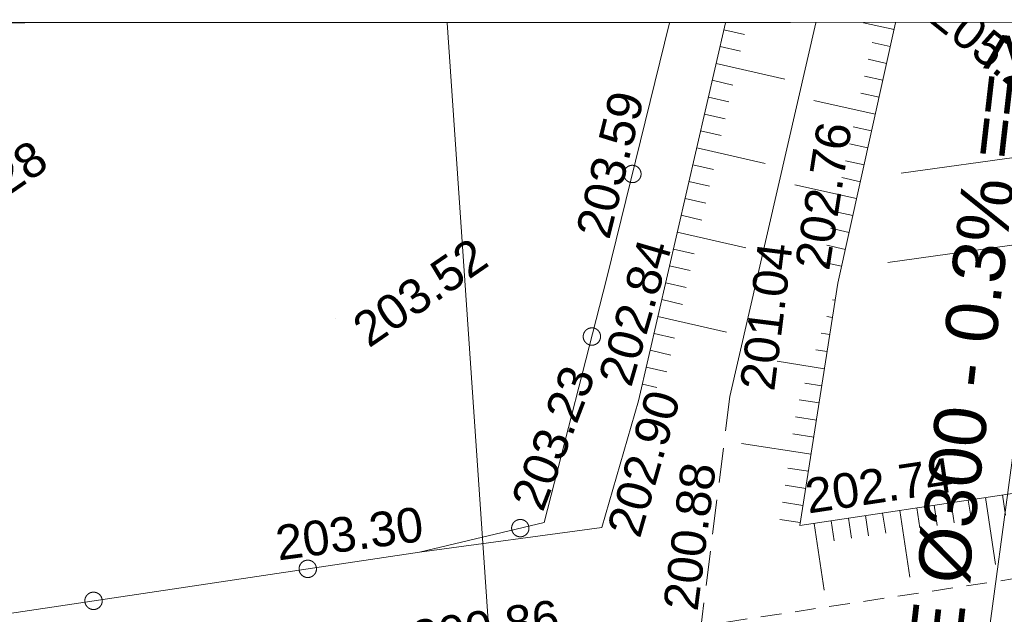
# Model space of a CAD drawing. Header units: millimetres. Extents: x -446952 to 537903, y -185749 to 168493.
# Tile 139 of 155: x 306427 to 334836, y 151322 to 168493. Entities that reach past the tile are written whole.
import ezdxf
from ezdxf.xclip import XClip

# ---------------------------------------------------------------- set-up
doc = ezdxf.new("R2010")
doc.units = ezdxf.units.MM
doc.header["$MEASUREMENT"] = 0
doc.header["$XCLIPFRAME"] = 0
for name, pattern in [('DISCONTINUOUS', [1500, 1000, -500]), ('FOSSE', [1000, 600, -400]), ('Wipeout_Contour', [1000, 0, -1000])]:
    doc.linetypes.add(name, pattern=pattern)
for name, color, linetype in [('02 AF-17-0322 ZAE POMME- CHANTIER-2018-09-26_2_02-PAP-EP TEXTE POUR 2000°', 7, 'Continuous'), ('02 AF-17-0322 ZAE POMME- CHANTIER-2018-09-26_2_03-PAP-EU PROJET CANA', 7, 'Continuous'), ('02 AF-17-0322 ZAE POMME- CHANTIER-2018-09-26_2_03-PAP-EU TEXTE POUR 2000°', 7, 'Continuous'), ('02 AF-17-0322 ZAE POMME- CHANTIER-2018-09-26_2_2D - Dessins placés - Géomètre.2D', 7, 'Continuous'), ('02 AF-17-0322 ZAE POMME- CHANTIER-2018-09-26_2_X-PAP-PL_PT_1_TN décapé', 7, 'Continuous'), ('02 AF-17-0322 ZAE POMME- CHANTIER-2018-09-26_2_X-PTS TOPO-TEXTE TOPOALT', 7, 'Continuous'), ('02 AF-17-0322 ZAE POMME- CHANTIER-2018-09-26_2_X-PTS TOPO-TOPOPOINT', 7, 'Continuous'), ('02 AF-17-0322 ZAE POMME- CHANTIER-2018-09-26_2_Y-FDP TOPO-TOP_AXE_FOSSE', 7, 'Continuous'), ('02 AF-17-0322 ZAE POMME- CHANTIER-2018-09-26_2_Y-FDP TOPO-TOP_BARBULE', 7, 'Continuous'), ('02 AF-17-0322 ZAE POMME- CHANTIER-2018-09-26_2_Y-FDP TOPO-TOP_CLOTURE', 7, 'Continuous'), ('02 AF-17-0322 ZAE POMME- CHANTIER-2018-09-26_2_Y-FDP TOPO-TOP_TALUS', 7, 'Continuous'), ('02 AF-17-0322 ZAE POMME- CHANTIER-2018-09-26_2_Y-FDP TOPO-TOP_TALUS_PIED', 7, 'Continuous'), ('2D - Dessins placés - Géomètre.2D', 7, 'Continuous')]:
    doc.layers.add(name, color=color, linetype=linetype)
doc.styles.add('STYLE_GENERE_4', font='txt')

# ---------------------------------------------------------------- blocks, each defined once
blk = doc.blocks.new('Dessin_1_2', base_point=(-56559339, -2771872408))
at = {"color": 254, "linetype": 'Wipeout_Contour', "lineweight": 0, "ltscale": 2094265.569888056}
blk.add_wipeout([(-446952, -185749), (537903, -185749), (537903, 168493), (-446952, 168064)], dxfattribs=at).dxf.layer = '02 AF-17-0322 ZAE POMME- CHANTIER-2018-09-26_2_2D - Dessins placés - Géomètre.2D'
at = {"layer": '02 AF-17-0322 ZAE POMME- CHANTIER-2018-09-26_2_02-PAP-EP TEXTE POUR 2000°', "color": 30, "linetype": 'Continuous', "lineweight": 15, "true_color": 0xff6600, "flags": 128}
blk.add_lwpolyline([(318757, 168397), (321159, 133442)], dxfattribs=at)
at = {"layer": '02 AF-17-0322 ZAE POMME- CHANTIER-2018-09-26_2_03-PAP-EU PROJET CANA', "color": 7, "linetype": 'Continuous', "lineweight": 15, "flags": 128}
blk.add_lwpolyline([(336765, 168405), (330237, 119940)], dxfattribs=at)
at = {"layer": '02 AF-17-0322 ZAE POMME- CHANTIER-2018-09-26_2_X-PTS TOPO-TOPOPOINT', "color": 14, "linetype": 'Continuous', "lineweight": 15, "true_color": 0xa80f02}
for p, q in [((323362, 161002), (323362, 161002)), ((330035, 160885), (330035, 160885)), ((315553, 159861), (315553, 159861)), ((324281, 157484), (324281, 157484)), ((326918, 157609), (326918, 157609)), ((321560, 153975), (321560, 153975)), ((323227, 153828), (323227, 153828)), ((328938, 153886), (328938, 153886)), ((317964, 153117), (317964, 153117))]:
    blk.add_line(p, q, dxfattribs=at)
at = {"layer": '02 AF-17-0322 ZAE POMME- CHANTIER-2018-09-26_2_Y-FDP TOPO-TOP_AXE_FOSSE', "color": 14, "linetype": 'FOSSE', "lineweight": 15, "true_color": 0xa80f02, "flags": 128}
blk.add_lwpolyline([(-173635, 111097), (-163208, 110641), (-138859, 109613), (-113461, 109923), (-89261, 106019), (-73175, 105871), (-51327, 104800), (-38712, 104081), (-28205, 107923), (2451, 114384), (16900, 117366), (36362, 122067), (55670, 125689), (74381, 127386), (91061, 129498), (118815, 130789), (135648, 132251), (150939, 132823), (169239, 134503), (186000, 134734), (199470, 135798), (221187, 136848), (237829, 137579), (253508, 138717), (266943, 141200), (285544, 145247), (298668, 146889), (320992, 150221), (335074, 152343), (352159, 155754), (362953, 157003), (370561, 158699), (372110, 158664)], dxfattribs=at)
at = {"layer": '02 AF-17-0322 ZAE POMME- CHANTIER-2018-09-26_2_Y-FDP TOPO-TOP_BARBULE', "color": 14, "linetype": 'Continuous', "lineweight": 15, "true_color": 0xa80f02}
for p, q in [((326748, 168204), (327341, 168068)), ((331655, 168208), (330775, 168402)), ((326635, 167717), (327228, 167580)), ((331547, 167720), (331019, 167836)), ((331439, 167231), (330910, 167348)), ((326523, 167230), (328500, 166775)), ((331331, 166743), (330802, 166860)), ((326411, 166742), (327004, 166606)), ((326299, 166255), (326892, 166119)), ((331223, 166255), (330693, 166372)), ((331115, 165767), (329344, 166158)), ((326187, 165768), (326780, 165631)), ((331007, 165279), (330475, 165396)), ((326075, 165281), (326668, 165144)), ((325963, 164793), (327941, 164338)), ((330899, 164790), (330366, 164908)), ((336515, 164708), (331865, 164063)), ((325851, 164306), (326444, 164170)), ((330791, 164302), (330257, 164420)), ((330683, 163814), (330148, 163932)), ((325738, 163819), (326332, 163682)), ((330575, 163326), (328789, 163721)), ((325626, 163332), (326220, 163195)), ((325514, 162844), (326108, 162708)), ((330467, 162838), (329930, 162956)), ((325402, 162357), (327382, 161902)), ((330359, 162349), (329821, 162468)), ((336858, 162232), (331473, 161485)), ((330251, 161861), (329712, 161980)), ((325290, 161870), (325884, 161733)), ((325178, 161383), (325772, 161246)), ((330143, 161373), (329604, 161492)), ((325066, 160895), (325660, 160759)), ((324954, 160408), (325548, 160271)), ((329958, 160391), (329876, 160404)), ((324841, 159921), (326822, 159465)), ((329880, 159897), (329716, 159923)), ((324729, 159433), (325324, 159297)), ((329803, 159403), (329557, 159441)), ((324617, 158946), (325212, 158809)), ((329725, 158909), (329397, 158960)), ((329648, 158415), (328281, 158629)), ((324505, 158459), (325099, 158322)), ((324393, 157972), (324810, 157876)), ((329570, 157921), (329078, 157998)), ((329493, 157427), (328919, 157517)), ((329415, 156933), (328807, 157028)), ((329338, 156439), (328734, 156534)), ((329260, 155945), (327258, 156259)), ((329183, 155451), (328586, 155545)), ((329106, 154957), (328512, 155050)), ((329028, 154463), (328438, 154556)), ((333304, 154545), (333391, 153966)), ((333798, 154620), (333886, 154040)), ((334293, 154694), (334584, 152763)), ((334787, 154769), (334874, 154190)), ((331821, 154321), (332112, 152391)), ((332315, 154396), (332402, 153817)), ((332809, 154470), (332897, 153891)), ((328951, 153969), (328364, 154061)), ((329843, 154023), (329930, 153444)), ((330337, 154097), (330425, 153518)), ((330832, 154172), (330919, 153593)), ((331326, 154247), (331414, 153667)), ((329349, 153948), (329640, 152018))]:
    blk.add_line(p, q, dxfattribs=at)
at = {"layer": '02 AF-17-0322 ZAE POMME- CHANTIER-2018-09-26_2_Y-FDP TOPO-TOP_CLOTURE', "color": 14, "linetype": 'Continuous', "lineweight": 15, "true_color": 0xa80f02, "flags": 128}
for points in [[(323362, 161002), (325174, 168400)], [(293051, 149928), (298725, 150242), (317964, 153117), (321560, 153975), (323362, 161002)]]:
    blk.add_lwpolyline(points, dxfattribs=at)
for points in [[(324046, 163794, 1), (324165, 164281, 1)], [(322875, 159101, 1), (322999, 159586, 1)], [(320628, 153753, 1), (321115, 153869, 1)], [(314491, 152598, 1), (314987, 152672, 1)], [(308310, 151674, 1), (308806, 151748, 1)]]:
    blk.add_lwpolyline(points, format="xyb", close=True, dxfattribs=at)
at = {"layer": '02 AF-17-0322 ZAE POMME- CHANTIER-2018-09-26_2_Y-FDP TOPO-TOP_TALUS', "color": 14, "linetype": 'Continuous', "lineweight": 15, "true_color": 0xa80f02, "flags": 128}
for points in [[(324281, 157484), (326793, 168401)], [(330035, 160885), (331698, 168403)], [(330035, 160885), (328938, 153886), (334943, 154792), (351957, 157717), (362758, 158481), (369285, 160502), (371145, 162230)], [(317964, 153117), (323227, 153828), (324281, 157484)]]:
    blk.add_lwpolyline(points, dxfattribs=at)
at = {"layer": '02 AF-17-0322 ZAE POMME- CHANTIER-2018-09-26_2_Y-FDP TOPO-TOP_TALUS_PIED', "color": 14, "linetype": 'Continuous', "lineweight": 15, "true_color": 0xa80f02, "flags": 128}
blk.add_lwpolyline([(326918, 157609), (329394, 168402)], dxfattribs=at)
at = {"layer": '02 AF-17-0322 ZAE POMME- CHANTIER-2018-09-26_2_Y-FDP TOPO-TOP_TALUS_PIED', "color": 14, "linetype": 'DISCONTINUOUS', "lineweight": 15, "true_color": 0xa80f02, "flags": 128}
blk.add_lwpolyline([(326918, 157609), (326066, 150849)], dxfattribs=at)
at = {"layer": '02 AF-17-0322 ZAE POMME- CHANTIER-2018-09-26_2_03-PAP-EU TEXTE POUR 2000°', "color": 7, "linetype": 'Continuous', "lineweight": 15, "insert": (331425, 144685), "char_height": 1500, "attachment_point": 1, "rotation": 83.4688, "style": 'STYLE_GENERE_4'}
blk.add_mtext('\\A1;{\\pql;\\fArial|b0|i0|c0|p38;FONTE Ø300 - 0.3% ==>}', dxfattribs=at)
at = {"layer": '02 AF-17-0322 ZAE POMME- CHANTIER-2018-09-26_2_X-PTS TOPO-TEXTE TOPOALT', "color": 14, "linetype": 'Continuous', "lineweight": 15, "true_color": 0xa80f02, "char_height": 1000, "style": 'STYLE_GENERE_4'}
for s, insert, attachment_point, rotation in [('\\A1;{\\pql;\\fArial|b0|i0|c0|p38;205.29}', (332595, 168464), 7, 321.3987), ('\\A1;{\\pql;\\fArial|b0|i0|c0|p38;203.59}', (322464, 162352), 1, 76.2341), ('\\A1;{\\pql;\\fArial|b0|i0|c0|p38;202.76}', (329793, 161217), 7, 81.0885), ('\\A1;{\\pql;\\fArial|b0|i0|c0|p38;203.28}', (303240, 162647), 1, 34.5271), ('\\A1;{\\pql;\\fArial|b0|i0|c0|p38;203.52}', (315935, 159820), 1, 34.5271), ('\\A1;{\\pql;\\fArial|b0|i0|c0|p38;202.84}', (324082, 157845), 7, 73.9182), ('\\A1;{\\pql;\\fArial|b0|i0|c0|p38;201.04}', (327202, 157866), 1, 82.823), ('\\A1;{\\pql;\\fArial|b0|i0|c0|p38;203.23}', (320582, 154606), 1, 68.9278), ('\\A1;{\\pql;\\fArial|b0|i0|c0|p38;202.90}', (324332, 153483), 7, 73.9182), ('\\A1;{\\pql;\\fArial|b0|i0|c0|p38;202.74}', (329182, 154217), 7, 8.5823), ('\\A1;{\\pql;\\fArial|b0|i0|c0|p38;200.88}', (324992, 151514), 1, 82.823), ('\\A1;{\\pql;\\fArial|b0|i0|c0|p38;203.30}', (313756, 153867), 1, 7.6967), ('\\A1;{\\pql;\\fArial|b0|i0|c0|p38;200.86}', (317758, 150617), 4, 8.5702)]:
    blk.add_mtext(s, dxfattribs=dict(at, insert=insert, attachment_point=attachment_point, rotation=rotation))

msp = doc.modelspace()

# ---------------------------------------------------------------- linework, layer by layer
at = {"layer": '02 AF-17-0322 ZAE POMME- CHANTIER-2018-09-26_2_X-PAP-PL_PT_1_TN décapé', "color": 7, "linetype": 'Continuous', "lineweight": 40, "flags": 128}
msp.add_lwpolyline([(-446952, -185749), (537903, -185749), (537903, 168493), (-446952, 168064)], close=True, dxfattribs=at)

# ---------------------------------------------------------------- next in the draw order: block references
at = {"layer": '2D - Dessins placés - Géomètre.2D', "color": 7, "linetype": 'Continuous', "lineweight": 40}
ref = msp.add_blockref('Dessin_1_2', (-56559339, -2771872408), dxfattribs=at)
XClip(ref).set_block_clipping_path([(-446952.2139278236, -185748.9586169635), (537903.0822630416, -185748.9586169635), (537903.0822630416, 168492.6257651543), (-446952.2139278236, 168063.6339895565)])

doc.saveas('drawing.dxf')
